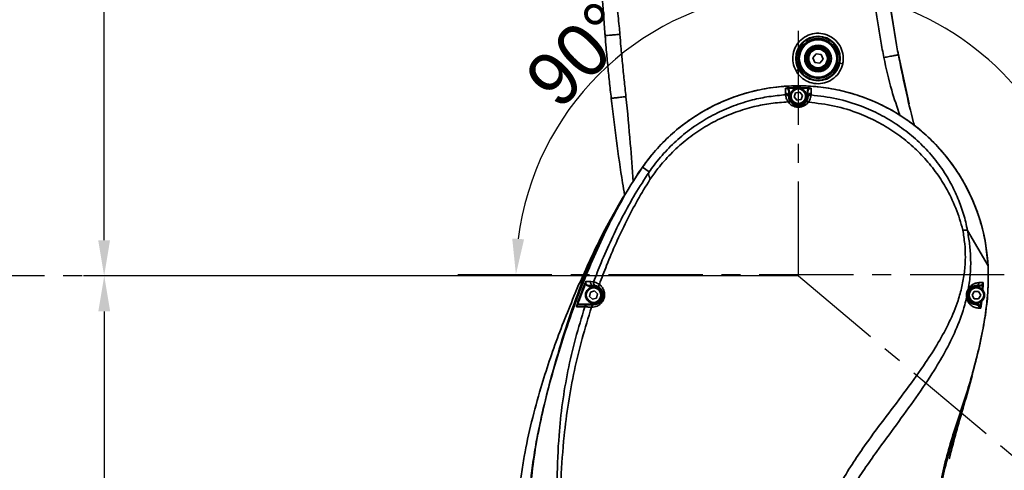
# Model space of a CAD drawing. Header units: millimetres. Extents: x -2031 to 1277, y -458 to 5880.
# Tile 24 of 62: x -743 to -412, y 4011 to 4163. Entities that reach past the tile are written whole.
import ezdxf

# ---------------------------------------------------------------- set-up
doc = ezdxf.new("R2010")
doc.units = ezdxf.units.MM
doc.header["$LTSCALE"] = 5
doc.linetypes.add('CENTER', pattern=[10.16, 6.35, -1.27, 1.27, -1.27])
doc.layers.add('重要标记', color=1, linetype='Continuous', lineweight=25)

msp = doc.modelspace()

# ---------------------------------------------------------------- linework, layer by layer
at = {"color": 2, "linetype": 'CENTER'}
for q in [(-481.093, 4356.401), (-761.093, 4076.401), (-266.601, 3896.42)]:
    msp.add_line((-481.093, 4076.401), q, dxfattribs=at)
at = {"linetype": 'Continuous', "lineweight": 35}
for p, q in [((-450.247, 4168.347), (-447.979, 4154.147)), ((-546.312, 4158.669), (-546.312, 4158.669)), ((-546.202, 4157.324), (-546.312, 4158.667)), ((-476.176, 4149.829), (-475.121, 4151.202)), ((-475.121, 4151.202), (-473.404, 4150.974)), ((-473.404, 4150.974), (-472.742, 4149.373)), ((-447.481, 4151.404), (-443.793, 4134.35)), ((-475.515, 4148.228), (-476.176, 4149.829)), ((-473.798, 4148), (-475.515, 4148.228)), ((-472.742, 4149.373), (-473.798, 4148)), ((-466.148, 4147.821), (-467.126, 4148.03)), ((-480.997, 4145.925), (-481.868, 4145.435)), ((-485.405, 4137.886), (-485.373, 4137.368)), ((-484.578, 4139.712), (-484.568, 4139.515)), ((-484.568, 4139.515), (-481.553, 4139.591)), ((-484.143, 4138.585), (-484.343, 4138.585)), ((-484.319, 4136.505), (-484.343, 4136.901)), ((-484.143, 4136.901), (-484.343, 4136.901)), ((-484.143, 4136.901), (-484.143, 4138.585)), ((-482.518, 4136.672), (-482.004, 4138.021)), ((-482.004, 4138.021), (-480.579, 4138.25)), ((-480.579, 4138.25), (-479.668, 4137.13)), ((-480.508, 4139.585), (-477.611, 4139.498)), ((-479.668, 4137.13), (-480.182, 4135.781)), ((-478.043, 4138.561), (-477.843, 4138.561)), ((-478.043, 4138.561), (-478.043, 4136.901)), ((-478.043, 4136.901), (-477.843, 4136.901)), ((-477.843, 4136.901), (-477.873, 4136.458)), ((-477.6, 4139.694), (-477.611, 4139.498)), ((-476.804, 4137.306), (-476.766, 4137.884)), ((-484.563, 4134.993), (-484.428, 4135.051)), ((-484.428, 4135.051), (-484.297, 4135.094)), ((-484.297, 4135.094), (-484.171, 4135.12)), ((-484.171, 4135.12), (-484.054, 4135.129)), ((-484.054, 4135.129), (-483.949, 4135.121)), ((-483.949, 4135.121), (-483.857, 4135.095)), ((-483.857, 4135.095), (-483.783, 4135.053)), ((-483.783, 4135.053), (-483.726, 4134.995)), ((-481.608, 4135.552), (-482.518, 4136.672)), ((-480.182, 4135.781), (-481.608, 4135.552)), ((-478.455, 4134.981), (-478.513, 4134.925)), ((-478.378, 4135.02), (-478.455, 4134.981)), ((-478.285, 4135.042), (-478.378, 4135.02)), ((-478.178, 4135.047), (-478.285, 4135.042)), ((-478.06, 4135.033), (-478.178, 4135.047)), ((-477.934, 4135.002), (-478.06, 4135.033)), ((-477.802, 4134.953), (-477.934, 4135.002)), ((-477.668, 4134.889), (-477.802, 4134.953)), ((-533.622, 4112.962), (-531.316, 4111.392)), ((-424.132, 4091.681), (-417.182, 4079.772)), ((-417.182, 4079.772), (-417.184, 4079.807)), ((-553.57, 4074.163), (-553.57, 4074.163)), ((-553.219, 4076.91), (-553.159, 4076.884)), ((-553.005, 4073.778), (-552.822, 4073.706)), ((-550.056, 4074.387), (-551.001, 4074.503)), ((-551.681, 4072.951), (-551.681, 4073.151)), ((-551.681, 4072.951), (-550.093, 4072.951)), ((-551.478, 4069.492), (-551.139, 4070.896)), ((-551.139, 4070.896), (-549.755, 4071.304)), ((-550.093, 4073.151), (-549.373, 4073.07)), ((-550.093, 4072.951), (-550.093, 4073.151)), ((-549.755, 4071.304), (-548.709, 4070.309)), ((-422.537, 4069.901), (-421.815, 4071.151)), ((-421.815, 4071.151), (-420.372, 4071.151)), ((-421.093, 4073.151), (-420.043, 4073.151)), ((-421.093, 4072.951), (-421.093, 4073.151)), ((-421.093, 4072.951), (-420.043, 4072.951)), ((-420.372, 4071.151), (-419.65, 4069.901)), ((-420.043, 4072.951), (-420.043, 4073.151)), ((-419, 4073.41), (-419.142, 4073.534)), ((-419, 4073.41), (-419.114, 4071.779)), ((-550.432, 4068.498), (-551.478, 4069.492)), ((-549.047, 4068.906), (-550.432, 4068.498)), ((-548.709, 4070.309), (-549.047, 4068.906)), ((-421.815, 4068.651), (-422.537, 4069.901)), ((-420.372, 4068.651), (-421.815, 4068.651)), ((-419.65, 4069.901), (-420.372, 4068.651)), ((-419.495, 4067.725), (-419.671, 4066.215)), ((-419.59, 4065.52), (-419.303, 4067.885)), ((-555.653, 4066.777), (-555.469, 4066.71)), ((-554.891, 4066.851), (-554.891, 4066.651)), ((-550.093, 4066.851), (-554.891, 4066.851)), ((-550.761, 4066.004), (-550.788, 4065.838)), ((-550.788, 4065.838), (-550.663, 4065.837)), ((-550.717, 4066.16), (-550.761, 4066.004)), ((-550.659, 4066.3), (-550.717, 4066.16)), ((-550.635, 4066.003), (-550.663, 4065.837)), ((-550.588, 4066.421), (-550.659, 4066.3)), ((-550.592, 4066.159), (-550.635, 4066.003)), ((-550.534, 4066.3), (-550.592, 4066.159)), ((-550.505, 4066.519), (-550.588, 4066.421)), ((-550.463, 4066.421), (-550.534, 4066.3)), ((-550.414, 4066.592), (-550.505, 4066.519)), ((-550.381, 4066.519), (-550.463, 4066.421)), ((-550.317, 4066.636), (-550.414, 4066.592)), ((-550.29, 4066.592), (-550.381, 4066.519)), ((-550.217, 4066.651), (-550.317, 4066.636)), ((-550.193, 4066.636), (-550.29, 4066.592)), ((-550.093, 4066.651), (-550.217, 4066.651)), ((-550.093, 4066.651), (-550.193, 4066.636)), ((-550.093, 4066.851), (-550.093, 4066.651)), ((-421.093, 4066.851), (-421.093, 4066.651)), ((-420.855, 4066.851), (-421.093, 4066.851)), ((-420.855, 4066.651), (-421.093, 4066.651)), ((-420.855, 4066.851), (-420.855, 4066.651)), ((-419.671, 4066.215), (-419.829, 4066.121)), ((-430.25, 4014.754), (-430.232, 4014.749))]:
    msp.add_line(p, q, dxfattribs=at)
at = {"color": 4, "linetype": 'CENTER'}
msp.add_line((-595.87, 4076.854), (157.566, 4076.854), dxfattribs=at)
at = {"linetype": 'Continuous', "lineweight": 35}
for centre, radius in [((-474.459, 4149.601), 7.5), ((-474.459, 4149.601), 7.3), ((-474.459, 4149.601), 6.7), ((-474.459, 4149.601), 6.5), ((-474.459, 4149.601), 6.3), ((-474.459, 4149.601), 4.5), ((-474.459, 4149.601), 4), ((-474.459, 4149.601), 3.8), ((-474.459, 4149.601), 3.5), ((-474.459, 4149.601), 3.15), ((-481.093, 4136.901), 2.75), ((-481.093, 4136.901), 2.45), ((-550.093, 4069.901), 2.75), ((-550.093, 4069.901), 2.45), ((-421.093, 4069.901), 2.75), ((-421.093, 4069.901), 2.45)]:
    msp.add_circle(centre, radius, dxfattribs=at)
at = {"color": 4, "linetype": 'ByBlock'}
msp.add_arc((-481.093, 4076.401), 580.375, 320, 180, dxfattribs=at)
at = {"color": 4, "linetype": 'Continuous'}
msp.add_arc((-481.093, 4076.401), 312.308, 119.34586, 209.81564, dxfattribs=at)
at = {"linetype": 'Continuous', "lineweight": 35}
for centre, radius, start, end in [((-481.093, 4076.401), 64, 3.05103, 145.16143), ((-485.338, 4136.894), 0.994, 0.42062, 93.91316), ((-485.304, 4136.378), 0.993, 7.34606, 94.01125), ((-481.093, 4136.901), 3.05, 180, 0), ((-476.891, 4136.317), 0.993, 84.98705, 171.82842), ((-476.849, 4136.893), 0.994, 85.19502, 179.55335), ((-553.903, 4073.53), 0.999, 92.36996, 156.3992), ((-550.071, 4074.147), 0.996, 159.03543, 268.70973), ((-549.134, 4074.029), 0.989, 158.80943, 256.0304), ((-421.135, 4074.107), 0.957, 272.51909, 0.37632), ((-550.093, 4069.901), 3.05, 270, 90), ((-547.533, 4073.008), 0.798, 139.59188, 218.62221), ((-421.093, 4069.901), 3.05, 90, 270), ((-424.449, 4071.883), 0.647, 330.02234, 8.41315), ((-424.742, 4069.426), 0.429, 329.27202, 6.49427), ((-552.087, 4065.691), 0.96, 90.85794, 164.16419), ((-421.157, 4065.684), 0.969, 349.79931, 86.20623)]:
    msp.add_arc(centre, radius, start, end, dxfattribs=at)
for points, knots in [([(-546.312, 4158.667), (-546.476, 4160.82), (-546.789, 4164.917), (-547.09, 4169.624), (-547.277, 4172.798), (-547.385, 4174.74), (-547.481, 4176.556), (-547.571, 4178.326), (-547.658, 4180.132), (-547.75, 4182.163), (-547.835, 4184.12), (-547.901, 4185.743), (-547.957, 4187.163), (-548.01, 4188.554), (-548.065, 4190.022), (-548.116, 4191.46), (-548.194, 4193.732), (-548.291, 4196.679), (-548.358, 4199.07), (-548.389, 4200.211)], [0, 0, 0, 0, 0.1312871, 0.2498723, 0.2897199, 0.3311719, 0.3742646, 0.4084657, 0.4497331, 0.4980942, 0.5519219, 0.5928051, 0.6207051, 0.6619476, 0.70278, 0.7400195, 0.7816711, 0.8958619, 1, 1, 1, 1]), ([(-548.373, 4200.191), (-548.373, 4200.191), (-548.118, 4198.271), (-547.548, 4194.435), (-546.581, 4188.985), (-545.502, 4183.786), (-544.44, 4178.928), (-543.27, 4173.443), (-542.199, 4167.245), (-541.563, 4161.829), (-541.296, 4158.653), (-541.219, 4157.736)], [0, 0, 0, 0, 0.0000012, 0.1578954, 0.3156395, 0.4305677, 0.5456967, 0.6603725, 0.801334, 0.9426302, 1, 1, 1, 1]), ([(-452.293, 4149.923), (-452.632, 4151.752), (-453.309, 4155.409), (-454.216, 4160.915), (-454.801, 4164.809), (-455.09, 4166.867), (-455.12, 4167.083)], [0, 0, 0, 0, 0.3207783, 0.6415567, 0.9623351, 1, 1, 1, 1]), ([(-450.169, 4167.776), (-450.139, 4167.562), (-449.854, 4165.533), (-449.277, 4161.693), (-448.382, 4156.265), (-447.715, 4152.658), (-447.381, 4150.855)], [0, 0, 0, 0, 0.0376616, 0.3584233, 0.6792036, 1, 1, 1, 1]), ([(-546.312, 4158.669), (-546.273, 4158.191), (-546.2, 4157.292), (-546.112, 4156.246), (-546.062, 4155.651), (-546.044, 4155.442), (-546.049, 4155.501), (-546.049, 4155.501)], [0, 0, 0, 0, 0.2819905, 0.5303043, 0.7624899, 0.9997134, 1, 1, 1, 1]), ([(-546.312, 4158.669), (-546.273, 4158.191), (-546.2, 4157.292), (-546.112, 4156.246), (-546.062, 4155.651), (-546.044, 4155.442), (-546.049, 4155.501), (-546.049, 4155.501)], [0, 0, 0, 0, 0.2819909, 0.5303045, 0.7624897, 0.9997134, 1, 1, 1, 1]), ([(-544.128, 4136.178), (-544.338, 4138.065), (-544.757, 4141.84), (-545.326, 4147.507), (-545.808, 4152.669), (-546.085, 4155.942), (-546.202, 4157.324)], [0, 0, 0, 0, 0.2680865, 0.5361734, 0.8042612, 1, 1, 1, 1]), ([(-541.219, 4157.736), (-541.103, 4156.365), (-540.828, 4153.115), (-540.35, 4147.99), (-539.784, 4142.362), (-539.368, 4138.615), (-539.16, 4136.741)], [0, 0, 0, 0, 0.1957377, 0.4638252, 0.7319126, 1, 1, 1, 1]), ([(-481.868, 4145.435), (-481.868, 4145.435), (-482.335, 4146.264), (-482.991, 4148.096), (-483.008, 4151.002), (-482.062, 4153.753), (-480.259, 4156.036), (-477.802, 4157.593), (-474.968, 4158.249), (-472.077, 4157.93), (-469.454, 4156.672), (-467.396, 4154.616), (-466.134, 4151.997), (-465.87, 4149.625), (-466.057, 4148.246), (-466.148, 4147.821), (-466.148, 4147.821)], [0, 0, 0, 0, 0.0000018, 0.087279, 0.174558, 0.261837, 0.349116, 0.436395, 0.523674, 0.610953, 0.698232, 0.7855109, 0.8727899, 0.9600689, 0.9999982, 1, 1, 1, 1]), ([(-452.293, 4149.923), (-451.675, 4150.04), (-450.724, 4150.221), (-449.579, 4150.438), (-448.792, 4150.587), (-448.158, 4150.708), (-447.546, 4150.824), (-447.446, 4150.843), (-447.381, 4150.855)], [0, 0, 0, 0, 0.239438, 0.3683486, 0.5, 0.6316514, 0.760562, 1, 1, 1, 1]), ([(-447.381, 4150.855), (-446.607, 4147.015), (-445.059, 4139.337), (-443.199, 4131.376), (-442.059, 4127.269), (-441.961, 4126.915)], [0, 0, 0, 0, 0.4776408, 0.9550084, 1, 1, 1, 1]), ([(-466.148, 4147.821), (-466.148, 4147.821), (-466.347, 4146.89), (-467.067, 4145.083), (-468.978, 4142.893), (-471.508, 4141.456), (-474.37, 4140.939), (-477.243, 4141.398), (-479.8, 4142.78), (-481.217, 4144.341), (-481.789, 4145.295), (-481.868, 4145.435), (-481.868, 4145.435)], [0, 0, 0, 0, 0.0000029, 0.1394884, 0.2789767, 0.4184651, 0.5579535, 0.6974418, 0.8369302, 0.9764185, 0.9999971, 1, 1, 1, 1]), ([(-446.838, 4130.339), (-447.824, 4133.19), (-450.043, 4139.605), (-451.49, 4146.238), (-452.293, 4149.923)], [0, 0, 0, 0, 0.4444588, 1, 1, 1, 1]), ([(-533.622, 4112.962), (-532.188, 4114.882), (-529.317, 4118.729), (-524.228, 4123.84), (-518.649, 4128.395), (-512.572, 4132.269), (-506.106, 4135.449), (-499.324, 4137.893), (-492.305, 4139.542), (-485.146, 4140.401), (-477.937, 4140.46), (-470.771, 4139.691), (-463.738, 4138.134), (-456.918, 4135.807), (-450.407, 4132.71), (-444.278, 4128.909), (-438.61, 4124.452), (-433.494, 4119.374), (-428.975, 4113.763), (-425.104, 4107.684), (-421.953, 4101.2), (-419.554, 4094.406), (-417.832, 4087.241), (-417.403, 4082.312), (-417.182, 4079.772)], [0, 0, 0, 0, 0.0452589, 0.0906621, 0.1359213, 0.1811957, 0.2266142, 0.2718884, 0.317188, 0.3626324, 0.4079322, 0.4531877, 0.4985871, 0.5438427, 0.589151, 0.634604, 0.6799121, 0.7251759, 0.7705841, 0.8158483, 0.8611364, 0.9065687, 0.9518565, 1, 1, 1, 1]), ([(-539.16, 4136.741), (-539.785, 4136.67), (-540.747, 4136.561), (-541.904, 4136.43), (-542.7, 4136.34), (-543.341, 4136.267), (-543.96, 4136.197), (-544.062, 4136.186), (-544.128, 4136.178)], [0, 0, 0, 0, 0.2394525, 0.3683579, 0.5, 0.6316421, 0.7605475, 1, 1, 1, 1]), ([(-539.16, 4136.741), (-538.647, 4131.503), (-537.713, 4121.965), (-537.049, 4112.405), (-536.749, 4108.095)], [0, 0, 0, 0, 0.5491966, 1, 1, 1, 1]), ([(-531.316, 4111.392), (-531.316, 4111.392), (-530.79, 4112.165), (-528.937, 4114.759), (-525.408, 4118.921), (-520.472, 4123.558), (-515.046, 4127.61), (-509.189, 4131.003), (-502.996, 4133.729), (-496.89, 4135.634), (-490.994, 4136.863), (-487.247, 4137.2), (-485.373, 4137.368)], [0, 0, 0, 0, 0.0000007, 0.0513809, 0.1750318, 0.2990942, 0.4227526, 0.5462297, 0.6701041, 0.793592, 0.8967957, 1, 1, 1, 1]), ([(-484.578, 4139.712), (-484.682, 4139.704), (-484.96, 4139.684), (-485.212, 4139.641), (-485.374, 4139.611), (-485.395, 4139.607), (-485.406, 4139.605), (-485.408, 4139.604)], [0, 0, 0, 0, 0.3423772, 0.9161134, 0.9530506, 0.9937308, 1, 1, 1, 1]), ([(-485.408, 4139.604), (-485.406, 4139.605), (-485.391, 4139.606), (-485.366, 4139.609), (-485.176, 4139.624), (-484.908, 4139.601), (-484.654, 4139.537), (-484.568, 4139.515)], [0, 0, 0, 0, 0.0074169, 0.0522571, 0.0932142, 0.6912926, 1, 1, 1, 1]), ([(-485.408, 4139.604), (-485.407, 4139.348), (-485.406, 4138.762), (-485.406, 4138.201), (-485.405, 4137.886)], [0, 0, 0, 0, 0.4368273, 1, 1, 1, 1]), ([(-485.408, 4139.604), (-485.317, 4139.603), (-485.113, 4139.6), (-484.812, 4139.473), (-484.553, 4139.243), (-484.377, 4138.933), (-484.355, 4138.701), (-484.343, 4138.585)], [0, 0, 0, 0, 0.1643188, 0.3696188, 0.5783682, 0.7890676, 1, 1, 1, 1]), ([(-485.373, 4137.368), (-485.353, 4137.205), (-485.312, 4136.88), (-485.058, 4135.883), (-484.682, 4135.206), (-484.563, 4134.993)], [0, 0, 0, 0, 0.4063542, 0.8125075, 1, 1, 1, 1]), ([(-477.6, 4139.694), (-478.763, 4139.743), (-480.725, 4139.825), (-483.053, 4139.784), (-484.215, 4139.729), (-484.578, 4139.712)], [0, 0, 0, 0, 0.500154, 0.8434851, 1, 1, 1, 1]), ([(-484.143, 4138.585), (-484.157, 4138.723), (-484.184, 4139), (-484.362, 4139.316), (-484.515, 4139.464), (-484.568, 4139.515)], [0, 0, 0, 0, 0.3939463, 0.7879874, 1, 1, 1, 1]), ([(-484.343, 4136.901), (-484.343, 4137.217), (-484.343, 4137.767), (-484.343, 4138.341), (-484.343, 4138.585)], [0, 0, 0, 0, 0.575082, 1, 1, 1, 1]), ([(-477.611, 4139.498), (-477.667, 4139.444), (-477.823, 4139.296), (-478.002, 4138.976), (-478.029, 4138.699), (-478.043, 4138.561)], [0, 0, 0, 0, 0.2179767, 0.6090385, 1, 1, 1, 1]), ([(-477.843, 4138.561), (-477.832, 4138.677), (-477.809, 4138.91), (-477.633, 4139.219), (-477.373, 4139.45), (-477.071, 4139.578), (-476.865, 4139.58), (-476.773, 4139.581)], [0, 0, 0, 0, 0.2105697, 0.4208925, 0.62914, 0.8337221, 1, 1, 1, 1]), ([(-477.843, 4138.561), (-477.843, 4138.463), (-477.843, 4138.023), (-477.843, 4137.467), (-477.843, 4137.023), (-477.843, 4136.901)], [0, 0, 0, 0, 0.1724158, 0.7714669, 1, 1, 1, 1]), ([(-477.668, 4134.889), (-477.466, 4135.259), (-477.061, 4136.002), (-476.857, 4136.904), (-476.822, 4137.169), (-476.804, 4137.306)], [0, 0, 0, 0, 0.32225564, 0.64804554, 1, 1, 1, 1]), ([(-476.773, 4139.581), (-476.775, 4139.581), (-476.789, 4139.583), (-476.814, 4139.586), (-477.002, 4139.602), (-477.27, 4139.581), (-477.525, 4139.519), (-477.611, 4139.498)], [0, 0, 0, 0, 0.0074374, 0.0497294, 0.0888901, 0.6893421, 1, 1, 1, 1]), ([(-476.773, 4139.581), (-476.775, 4139.581), (-476.912, 4139.609), (-477.167, 4139.657), (-477.467, 4139.683), (-477.6, 4139.694)], [0, 0, 0, 0, 0.0062902, 0.5591877, 1, 1, 1, 1]), ([(-476.804, 4137.306), (-473.914, 4136.961), (-468.134, 4136.271), (-460.361, 4133.879), (-453.531, 4130.829), (-447.634, 4127.326), (-442.221, 4123.202), (-437.384, 4118.488), (-433.167, 4113.279), (-429.795, 4107.899), (-427.223, 4102.493), (-425.34, 4097.184), (-424.465, 4093.525), (-424.132, 4091.681), (-424.132, 4091.681)], [0, 0, 0, 0, 0.1162617, 0.2325182, 0.3238239, 0.41543, 0.5067133, 0.5959882, 0.6855746, 0.7748189, 0.8498252, 0.9250309, 0.9999992, 1, 1, 1, 1]), ([(-476.766, 4137.884), (-476.766, 4138.006), (-476.768, 4138.449), (-476.77, 4139.018), (-476.773, 4139.47), (-476.773, 4139.581)], [0, 0, 0, 0, 0.2234248, 0.8092177, 1, 1, 1, 1]), ([(-539.64, 4103.643), (-539.866, 4104.996), (-540.881, 4111.064), (-542.412, 4121.897), (-543.556, 4131.419), (-544.128, 4136.178)], [0, 0, 0, 0, 0.1255737, 0.562914, 1, 1, 1, 1]), ([(-484.563, 4134.993), (-486.488, 4134.855), (-490.337, 4134.581), (-496.274, 4133.414), (-502.308, 4131.594), (-508.334, 4129.015), (-514.04, 4125.788), (-519.341, 4121.929), (-524.183, 4117.51), (-528.074, 4113.081), (-530.215, 4110.074), (-531.093, 4108.84)], [0, 0, 0, 0, 0.1043631, 0.2087244, 0.3266927, 0.4450259, 0.5629827, 0.6811459, 0.7996796, 0.917834, 1, 1, 1, 1]), ([(-484.563, 4134.993), (-484.263, 4134.648), (-483.663, 4133.955), (-482.337, 4133.317), (-480.965, 4133.148), (-479.737, 4133.366), (-478.66, 4133.886), (-478.012, 4134.456), (-477.719, 4134.825), (-477.668, 4134.889)], [0, 0, 0, 0, 0.1836601, 0.3684539, 0.5252924, 0.6642316, 0.8062665, 0.9663181, 1, 1, 1, 1]), ([(-483.726, 4134.995), (-483.815, 4135.132), (-484.106, 4135.58), (-484.279, 4136.208), (-484.305, 4136.404), (-484.319, 4136.505)], [0, 0, 0, 0, 0.1748715, 0.574819, 1, 1, 1, 1]), ([(-478.513, 4134.925), (-478.552, 4134.876), (-478.771, 4134.6), (-479.252, 4134.173), (-480.068, 4133.774), (-480.952, 4133.613), (-481.598, 4133.676), (-482.272, 4133.846), (-482.671, 4134.039), (-483.268, 4134.455), (-483.505, 4134.735), (-483.726, 4134.995)], [0, 0, 0, 0, 0.03526209, 0.20000584, 0.34157042, 0.47632734, 0.60350216, 0.62787364, 0.7965014, 0.81092353, 1, 1, 1, 1]), ([(-477.873, 4136.458), (-477.887, 4136.373), (-477.913, 4136.211), (-478.051, 4135.651), (-478.363, 4135.161), (-478.513, 4134.925)], [0, 0, 0, 0, 0.3693442, 0.6955801, 1, 1, 1, 1]), ([(-425.686, 4091.81), (-425.686, 4091.81), (-426.312, 4094.328), (-427.91, 4099.281), (-431.094, 4105.888), (-434.859, 4111.638), (-438.952, 4116.575), (-443.616, 4121.069), (-448.821, 4125.03), (-454.489, 4128.419), (-461.173, 4131.446), (-468.912, 4133.865), (-474.749, 4134.548), (-477.668, 4134.889)], [0, 0, 0, 0, 0.0000008, 0.1080629, 0.2161116, 0.3049342, 0.3940472, 0.4828763, 0.5740477, 0.6655203, 0.7567008, 0.8783498, 1, 1, 1, 1]), ([(-571.784, 3939.554), (-571.749, 3953.384), (-571.702, 3971.332), (-571.862, 3992.733), (-571.537, 4003.773), (-570.396, 4014.104), (-568.676, 4024.355), (-566.097, 4035.741), (-562.744, 4048.274), (-558.534, 4061.921), (-553.633, 4075.356), (-547.93, 4088.435), (-541.417, 4101.099), (-536.218, 4109.011), (-533.622, 4112.962)], [0, 0, 0, 0, 0.2293941, 0.2976873, 0.3550098, 0.4124501, 0.4699419, 0.5273349, 0.6060149, 0.6850777, 0.7641714, 0.8430578, 0.9216409, 1, 1, 1, 1]), ([(-550.056, 4074.387), (-549.235, 4076.513), (-547.379, 4081.317), (-544.147, 4088.662), (-540.323, 4096.415), (-536.145, 4104.023), (-532.966, 4108.871), (-531.377, 4111.294)], [0, 0, 0, 0, 0.1648351, 0.3725058, 0.5801635, 0.7901104, 1, 1, 1, 1]), ([(-535.472, 4110.24), (-535.478, 4110.23), (-535.494, 4110.205), (-535.514, 4110.173), (-535.526, 4110.154)], [0, 0, 0, 0, 0.39630358, 1, 1, 1, 1]), ([(-533.622, 4112.962), (-533.622, 4112.962), (-534.249, 4112.061), (-534.86, 4111.15), (-535.472, 4110.24)], [0, 0, 0, 0, 0.0000182, 1, 1, 1, 1]), ([(-531.377, 4111.294), (-531.403, 4111.25), (-531.463, 4111.149), (-531.552, 4110.943), (-531.618, 4110.51), (-531.426, 4110.083), (-531.174, 4109.506), (-531.069, 4109.211), (-531.059, 4108.966), (-531.084, 4108.875), (-531.093, 4108.84)], [0, 0, 0, 0, 0.0394417, 0.0899748, 0.2167317, 0.662792, 0.7948213, 0.9275542, 0.9726189, 1, 1, 1, 1]), ([(-531.377, 4111.294), (-531.365, 4111.313), (-531.345, 4111.345), (-531.324, 4111.378), (-531.316, 4111.392)], [0, 0, 0, 0, 0.5745801, 1, 1, 1, 1]), ([(-531.104, 4108.805), (-532.511, 4106.518), (-535.324, 4101.942), (-539.081, 4094.773), (-542.556, 4087.438), (-545.579, 4080.341), (-547.337, 4075.662), (-548.14, 4073.525)], [0, 0, 0, 0, 0.2053541, 0.4107479, 0.6181471, 0.8255572, 1, 1, 1, 1]), ([(-531.093, 4108.84), (-531.095, 4108.834), (-531.098, 4108.823), (-531.102, 4108.811), (-531.104, 4108.805)], [0, 0, 0, 0, 0.5000355, 1, 1, 1, 1]), ([(-554.6, 4074.244), (-553.342, 4077.118), (-550.537, 4083.523), (-546.168, 4092.261), (-542.872, 4098.006), (-541.494, 4100.407)], [0, 0, 0, 0, 0.3214165, 0.716422, 1, 1, 1, 1]), ([(-553.57, 4074.163), (-552.194, 4077.514), (-549.442, 4084.217), (-544.843, 4094.028), (-541.355, 4100.334), (-539.621, 4103.47)], [0, 0, 0, 0, 0.3345881, 0.6691403, 1, 1, 1, 1]), ([(-472.688, 3993.396), (-472.688, 3993.396), (-471.902, 3995.79), (-470.028, 4000.493), (-466.534, 4007.234), (-462.548, 4013.699), (-457.525, 4020.987), (-451.489, 4029.071), (-444.637, 4038.047), (-438.704, 4046.281), (-433.851, 4053.855), (-430.098, 4060.79), (-427.494, 4067.141), (-425.914, 4072.782), (-425.064, 4077.604), (-424.741, 4082.426), (-424.948, 4087.196), (-425.437, 4090.275), (-425.682, 4091.815)], [0, 0, 0, 0, 0.0000005, 0.0665933, 0.1334513, 0.2005206, 0.2674026, 0.3679196, 0.4684846, 0.5689376, 0.6408658, 0.7128575, 0.7845794, 0.8289709, 0.87345, 0.9177436, 0.9588715, 1, 1, 1, 1]), ([(-424.131, 4091.677), (-424.326, 4091.712), (-424.714, 4091.781), (-425.361, 4091.802), (-425.682, 4091.813)], [0, 0, 0, 0, 0.5035985, 1, 1, 1, 1]), ([(-424.131, 4091.677), (-423.856, 4090.127), (-423.303, 4087.002), (-422.972, 4082.112), (-423.057, 4077.066), (-423.557, 4073.681), (-423.809, 4071.978)], [0, 0, 0, 0, 0.2359815, 0.4757318, 0.7362093, 1, 1, 1, 1]), ([(-547.699, 4088.737), (-548.027, 4088.072), (-549.953, 4084.171), (-551.738, 4080.203), (-553.219, 4076.91)], [0, 0, 0, 0, 0.1703727, 1, 1, 1, 1]), ([(-417.182, 4079.772), (-417.138, 4077.103), (-417.048, 4071.762), (-417.958, 4063.722), (-419.378, 4055.698), (-421.312, 4047.492), (-423.611, 4039.164), (-426.163, 4030.689), (-428.776, 4022.233), (-431.212, 4013.814), (-432.904, 4006.744), (-433.794, 4001.05), (-434.153, 3996.252), (-433.856, 3990.885), (-432.385, 3985.633), (-430.205, 3981.115), (-427.985, 3977.162), (-425.475, 3972.498), (-423.369, 3966.782), (-422.53, 3962.313), (-422.11, 3960.077)], [0, 0, 0, 0, 0.0645012, 0.1290588, 0.1952869, 0.2615366, 0.3328778, 0.4042285, 0.4755974, 0.546954, 0.6162011, 0.6512314, 0.6862343, 0.732453, 0.7804863, 0.8169825, 0.8535823, 0.890157, 0.9450194, 1, 1, 1, 1]), ([(-417.182, 4079.772), (-417.139, 4076.822), (-417.052, 4070.909), (-418.157, 4062.077), (-419.871, 4053.351), (-421.979, 4044.896), (-424.419, 4036.716), (-427.069, 4028.782), (-429.656, 4020.829), (-431.916, 4012.813), (-433.529, 4004.683), (-434.194, 3997.505), (-433.857, 3991.385), (-432.706, 3986.548), (-430.737, 3982.101), (-428.133, 3977.505), (-425.534, 3972.287), (-423.379, 3966.299), (-421.844, 3959.272), (-420.917, 3951.305), (-420.669, 3945.413), (-420.545, 3942.467)], [0, 0, 0, 0, 0.0623705, 0.1250054, 0.1878702, 0.2505554, 0.3093291, 0.3684653, 0.4275784, 0.4863225, 0.544604, 0.6028058, 0.638357, 0.6738593, 0.7073482, 0.7409259, 0.7856679, 0.8305306, 0.8752101, 0.9376026, 1, 1, 1, 1]), ([(-417.094, 4075.503), (-417.091, 4076.215), (-417.087, 4077.639), (-417.148, 4079.062), (-417.179, 4079.773)], [0, 0, 0, 0, 0.5000113, 1, 1, 1, 1]), ([(-554.88, 4073.831), (-557.284, 4068.073), (-562.101, 4056.535), (-567.29, 4040.907), (-571.066, 4027.241), (-573.165, 4017.556), (-574.424, 4009.702), (-574.791, 4005.731), (-574.974, 4003.743)], [0, 0, 0, 0, 0.255686, 0.5123004, 0.6742139, 0.8365961, 0.9182006, 1, 1, 1, 1]), ([(-553.005, 4073.778), (-553.46, 4072.611), (-554.366, 4070.286), (-555.225, 4067.944), (-555.653, 4066.777)], [0, 0, 0, 0, 0.502078, 1, 1, 1, 1]), ([(-554.974, 4070.56), (-554.715, 4071.234), (-554.253, 4072.437), (-553.779, 4073.635), (-553.57, 4074.163)], [0, 0, 0, 0, 0.5601428, 1, 1, 1, 1]), ([(-554.819, 4073.93), (-554.827, 4073.922), (-554.838, 4073.912), (-554.872, 4073.846), (-554.88, 4073.831)], [0, 0, 0, 0, 0.7835323, 1, 1, 1, 1]), ([(-553.977, 4074.517), (-554.044, 4074.512), (-554.194, 4074.501), (-554.397, 4074.408), (-554.567, 4074.287), (-554.68, 4074.166), (-554.75, 4074.07), (-554.803, 4073.983), (-554.837, 4073.92), (-554.866, 4073.862), (-554.873, 4073.849)], [0, 0, 0, 0, 0.1422931, 0.3182141, 0.4676332, 0.5908366, 0.6852174, 0.7785933, 0.948062, 1, 1, 1, 1]), ([(-554.641, 4073.934), (-554.675, 4073.933), (-554.739, 4073.931), (-554.794, 4073.931), (-554.819, 4073.93)], [0, 0, 0, 0, 0.5424234, 1, 1, 1, 1]), ([(-554.641, 4073.934), (-554.621, 4073.957), (-554.584, 4073.999), (-554.413, 4074.324), (-554.148, 4074.864), (-553.815, 4075.577), (-553.496, 4076.281), (-553.316, 4076.69), (-553.219, 4076.91)], [0, 0, 0, 0, 0.1478952, 0.2722524, 0.4995182, 0.7270399, 0.8528369, 1, 1, 1, 1]), ([(-553.196, 4076.9), (-553.305, 4076.654), (-553.503, 4076.209), (-553.806, 4075.514), (-554.015, 4074.973), (-554.111, 4074.64), (-554.065, 4074.575), (-554.057, 4074.564)], [0, 0, 0, 0, 0.2255304, 0.4070704, 0.7081495, 0.9495775, 1, 1, 1, 1]), ([(-552.645, 4074.512), (-552.645, 4074.511), (-552.713, 4074.392), (-552.838, 4074.17), (-552.953, 4073.899), (-553.005, 4073.778)], [0, 0, 0, 0, 0.0064074, 0.55927296, 1, 1, 1, 1]), ([(-552.645, 4074.512), (-552.645, 4074.51), (-552.654, 4074.491), (-552.729, 4074.32), (-552.795, 4074.053), (-552.816, 4073.795), (-552.822, 4073.706)], [0, 0, 0, 0, 0.0075922, 0.0785206, 0.685615, 1, 1, 1, 1]), ([(-551.681, 4073.151), (-551.8, 4073.162), (-552.036, 4073.185), (-552.35, 4073.364), (-552.585, 4073.626), (-552.712, 4073.947), (-552.726, 4074.257), (-552.669, 4074.437), (-552.645, 4074.512)], [0, 0, 0, 0, 0.1803828, 0.3604588, 0.5379098, 0.7108335, 0.8799679, 1, 1, 1, 1]), ([(-551.001, 4074.503), (-551.137, 4074.504), (-551.718, 4074.509), (-552.242, 4074.511), (-552.645, 4074.512)], [0, 0, 0, 0, 0.2333491, 1, 1, 1, 1]), ([(-548.14, 4073.525), (-548.556, 4073.762), (-549.333, 4074.203), (-549.867, 4074.337), (-550.035, 4074.381), (-550.056, 4074.387)], [0, 0, 0, 0, 0.50158789, 0.93684676, 1, 1, 1, 1]), ([(-420.179, 4074.113), (-420.641, 4074.06), (-421.577, 4073.952), (-422.779, 4073.34), (-423.495, 4072.393), (-423.809, 4071.978)], [0, 0, 0, 0, 0.3546998, 0.7167493, 1, 1, 1, 1]), ([(-418.79, 4074.119), (-418.808, 4074.118), (-419.112, 4074.117), (-419.581, 4074.116), (-420.015, 4074.114), (-420.179, 4074.113)], [0, 0, 0, 0, 0.0378933, 0.6373213, 1, 1, 1, 1]), ([(-418.79, 4074.119), (-418.791, 4074.117), (-418.83, 4074), (-418.926, 4073.799), (-419.078, 4073.612), (-419.142, 4073.534)], [0, 0, 0, 0, 0.0086993, 0.5844852, 1, 1, 1, 1]), ([(-419, 4073.41), (-418.961, 4073.506), (-418.868, 4073.736), (-418.813, 4073.976), (-418.791, 4074.116), (-418.79, 4074.119)], [0, 0, 0, 0, 0.4125444, 0.990668, 1, 1, 1, 1]), ([(-418.937, 4071.523), (-418.918, 4071.764), (-418.847, 4072.628), (-418.814, 4073.494), (-418.79, 4074.119)], [0, 0, 0, 0, 0.2794527, 1, 1, 1, 1]), ([(-571.784, 3993.396), (-571.77, 3995.724), (-571.742, 4000.381), (-571.308, 4007.379), (-570.432, 4014.357), (-568.968, 4022.969), (-566.75, 4033.153), (-563.624, 4044.877), (-560.047, 4056.502), (-557.065, 4065.044), (-555.3, 4069.702), (-554.974, 4070.56)], [0, 0, 0, 0, 0.0879733, 0.1759112, 0.2647112, 0.3535261, 0.5058968, 0.6582916, 0.8118039, 0.9653158, 1, 1, 1, 1]), ([(-555.469, 4066.71), (-555.041, 4067.876), (-554.182, 4070.217), (-553.277, 4072.54), (-552.822, 4073.706)], [0, 0, 0, 0, 0.4979254, 1, 1, 1, 1]), ([(-552.822, 4073.706), (-552.796, 4073.649), (-552.71, 4073.466), (-552.475, 4073.207), (-552.104, 4072.992), (-551.822, 4072.965), (-551.681, 4072.951)], [0, 0, 0, 0, 0.1314059, 0.4187775, 0.7094439, 1, 1, 1, 1]), ([(-551.681, 4073.151), (-551.296, 4073.151), (-550.789, 4073.151), (-550.228, 4073.151), (-550.093, 4073.151)], [0, 0, 0, 0, 0.7588393, 1, 1, 1, 1]), ([(-550.663, 4065.837), (-550.05, 4065.903), (-549.028, 4066.012), (-547.687, 4066.902), (-546.825, 4068.002), (-546.39, 4069.271), (-546.348, 4070.506), (-546.642, 4071.677), (-547.243, 4072.748), (-547.835, 4073.261), (-548.14, 4073.525)], [0, 0, 0, 0, 0.1871748, 0.3120298, 0.4370499, 0.5462238, 0.647828, 0.75355, 0.8730712, 1, 1, 1, 1]), ([(-548.156, 4072.51), (-547.928, 4072.313), (-547.491, 4071.934), (-547.039, 4071.127), (-546.819, 4070.236), (-546.852, 4069.334), (-547.05, 4068.719), (-547.332, 4068.156), (-547.579, 4067.815), (-548.085, 4067.315), (-548.881, 4066.783), (-549.635, 4066.701), (-550.093, 4066.651)], [0, 0, 0, 0, 0.13233, 0.253719, 0.357929, 0.4556451, 0.5455567, 0.5600136, 0.6591985, 0.681604, 0.8064845, 1, 1, 1, 1]), ([(-549.373, 4073.07), (-549.359, 4073.067), (-549.253, 4073.042), (-548.932, 4072.976), (-548.421, 4072.669), (-548.156, 4072.51)], [0, 0, 0, 0, 0.0666897, 0.5158079, 1, 1, 1, 1]), ([(-423.809, 4071.978), (-423.911, 4071.819), (-424.088, 4071.544), (-424.271, 4071.061), (-424.382, 4070.619), (-424.445, 4070.17), (-424.438, 4069.769), (-424.412, 4069.454), (-424.39, 4069.318), (-424.373, 4069.207)], [0, 0, 0, 0, 0.2604484, 0.4502688, 0.5119503, 0.6880112, 0.8441946, 0.873199, 1, 1, 1, 1]), ([(-424.315, 4069.474), (-424.324, 4069.554), (-424.344, 4069.723), (-424.345, 4069.977), (-424.327, 4070.252), (-424.302, 4070.436), (-424.238, 4070.741), (-424.172, 4070.953), (-424.04, 4071.287), (-423.958, 4071.435), (-423.888, 4071.559)], [0, 0, 0, 0, 0.1211984, 0.25899556, 0.29622209, 0.43913382, 0.46773107, 0.67131062, 0.72411609, 1, 1, 1, 1]), ([(-423.888, 4071.559), (-423.646, 4071.871), (-423.089, 4072.587), (-422.175, 4073.031), (-421.455, 4073.111), (-421.093, 4073.151)], [0, 0, 0, 0, 0.2772065, 0.636042, 1, 1, 1, 1]), ([(-419.142, 4073.534), (-419.183, 4073.493), (-419.322, 4073.354), (-419.627, 4073.19), (-419.904, 4073.164), (-420.043, 4073.151)], [0, 0, 0, 0, 0.1733448, 0.5854659, 1, 1, 1, 1]), ([(-420.043, 4072.951), (-419.882, 4072.967), (-419.56, 4072.998), (-419.207, 4073.196), (-419.047, 4073.361), (-419, 4073.41)], [0, 0, 0, 0, 0.4120317, 0.8247656, 1, 1, 1, 1]), ([(-424.373, 4069.207), (-424.583, 4068.353), (-425.441, 4064.865), (-427.587, 4058.919), (-431.137, 4051.577), (-435.774, 4043.699), (-441.455, 4035.283), (-448.046, 4026.262), (-453.909, 4018.304), (-458.859, 4011.301), (-462.808, 4005.23), (-466.431, 3998.942), (-468.335, 3994.5), (-469.286, 3992.281)], [0, 0, 0, 0, 0.0297754, 0.1217193, 0.2140153, 0.3062252, 0.4307051, 0.5553051, 0.6798918, 0.7599773, 0.840217, 0.9202277, 1, 1, 1, 1]), ([(-424.373, 4069.207), (-424.278, 4068.792), (-424.058, 4067.832), (-423.438, 4066.968), (-422.598, 4066.181), (-421.534, 4065.628), (-420.65, 4065.552), (-420.204, 4065.513)], [0, 0, 0, 0, 0.1416072, 0.3280017, 0.5194911, 0.7576491, 1, 1, 1, 1]), ([(-421.093, 4066.651), (-421.759, 4066.761), (-422.683, 4066.913), (-423.579, 4067.775), (-424.057, 4068.396), (-424.24, 4069.159), (-424.315, 4069.474)], [0, 0, 0, 0, 0.4866813, 0.6750945, 0.8657749, 1, 1, 1, 1]), ([(-562.322, 3993.408), (-562.359, 3998.284), (-562.434, 4008.044), (-561.95, 4021.462), (-560.661, 4033.601), (-558.803, 4044.483), (-556.3, 4055.298), (-554.107, 4062.401), (-553.011, 4065.953)], [0, 0, 0, 0, 0.1989053, 0.3980808, 0.5474443, 0.6968041, 0.8483976, 1, 1, 1, 1]), ([(-550.788, 4065.838), (-551.873, 4062.32), (-554.042, 4055.284), (-556.62, 4044.498), (-558.659, 4033.558), (-560.247, 4021.366), (-561.163, 4007.961), (-561.278, 3998.255), (-561.335, 3993.396)], [0, 0, 0, 0, 0.1501696, 0.300334, 0.4521745, 0.6040163, 0.8017297, 1, 1, 1, 1]), ([(-555.653, 4066.777), (-555.687, 4066.676), (-555.782, 4066.395), (-555.837, 4066.138), (-555.868, 4065.983), (-555.869, 4065.982)], [0, 0, 0, 0, 0.3584802, 0.9936305, 1, 1, 1, 1]), ([(-555.869, 4065.982), (-555.868, 4065.984), (-555.816, 4066.16), (-555.692, 4066.411), (-555.524, 4066.636), (-555.469, 4066.71)], [0, 0, 0, 0, 0.0075466, 0.6737875, 1, 1, 1, 1]), ([(-555.869, 4065.982), (-555.842, 4066.043), (-555.769, 4066.211), (-555.561, 4066.437), (-555.247, 4066.617), (-555.01, 4066.64), (-554.891, 4066.651)], [0, 0, 0, 0, 0.1584426, 0.4358105, 0.7176456, 1, 1, 1, 1]), ([(-555.869, 4065.982), (-555.855, 4065.982), (-555.43, 4065.979), (-554.578, 4065.974), (-553.534, 4065.96), (-553.011, 4065.953)], [0, 0, 0, 0, 0.0169935, 0.5073674, 1, 1, 1, 1]), ([(-554.891, 4066.851), (-555.033, 4066.839), (-555.234, 4066.822), (-555.416, 4066.736), (-555.469, 4066.71)], [0, 0, 0, 0, 0.70427322, 1, 1, 1, 1]), ([(-552.102, 4066.651), (-552.623, 4066.651), (-553.658, 4066.651), (-554.482, 4066.651), (-554.891, 4066.651)], [0, 0, 0, 0, 0.5030907, 1, 1, 1, 1]), ([(-553.011, 4065.953), (-552.769, 4065.94), (-552.28, 4065.915), (-551.29, 4065.864), (-550.788, 4065.838)], [0, 0, 0, 0, 0.4930449, 1, 1, 1, 1]), ([(-550.217, 4066.651), (-550.642, 4066.651), (-551.479, 4066.651), (-551.896, 4066.651), (-552.102, 4066.651)], [0, 0, 0, 0, 0.5081528, 1, 1, 1, 1]), ([(-419.671, 4066.215), (-419.756, 4066.329), (-419.927, 4066.556), (-420.316, 4066.772), (-420.638, 4066.847), (-420.823, 4066.85), (-420.855, 4066.851)], [0, 0, 0, 0, 0.3024419, 0.6039252, 0.9311208, 1, 1, 1, 1]), ([(-420.855, 4066.651), (-420.827, 4066.65), (-420.667, 4066.647), (-420.39, 4066.586), (-420.053, 4066.407), (-419.903, 4066.216), (-419.829, 4066.121)], [0, 0, 0, 0, 0.0695977, 0.3996761, 0.7013375, 1, 1, 1, 1]), ([(-420.204, 4065.513), (-420.019, 4065.515), (-419.816, 4065.517), (-419.609, 4065.52), (-419.59, 4065.52)], [0, 0, 0, 0, 0.9098903, 1, 1, 1, 1]), ([(-419.829, 4066.121), (-419.78, 4066.035), (-419.668, 4065.836), (-419.609, 4065.634), (-419.591, 4065.522), (-419.59, 4065.52)], [0, 0, 0, 0, 0.427414, 0.9907946, 1, 1, 1, 1]), ([(-419.59, 4065.52), (-419.59, 4065.522), (-419.589, 4065.654), (-419.601, 4065.887), (-419.65, 4066.116), (-419.671, 4066.215)], [0, 0, 0, 0, 0.0098593, 0.5757263, 1, 1, 1, 1]), ([(-429.778, 4016.705), (-429.069, 4019.41), (-427.65, 4024.821), (-425.11, 4033.447), (-423.457, 4039.417), (-422.551, 4042.691)], [0, 0, 0, 0, 0.31102, 0.6221868, 1, 1, 1, 1]), ([(-429.778, 4016.705), (-429.832, 4016.483), (-429.927, 4016.098), (-430.035, 4015.637), (-430.104, 4015.333), (-430.167, 4015.05), (-430.217, 4014.812), (-430.227, 4014.771), (-430.232, 4014.749)], [0, 0, 0, 0, 0.1672385, 0.2911836, 0.4018686, 0.5104071, 0.737876, 1, 1, 1, 1])]:
    msp.add_open_spline(points, degree=3, knots=knots, dxfattribs=at)
msp.add_open_spline([(-541.219, 4157.736), (-541.872, 4157.682), (-543.178, 4157.574), (-544.825, 4157.438), (-545.977, 4157.342), (-546.127, 4157.33), (-546.202, 4157.324)], degree=3, dxfattribs=at)
at = {"layer": '重要标记', "color": 1, "linetype": 'Continuous'}
for p, q in [((-714.989, 4088.401), (-714.989, 4344.401)), ((-481.718, 4076.401), (-721.989, 4076.401))]:
    msp.add_line(p, q, dxfattribs=at)
at = {"layer": '重要标记', "color": 1, "linetype": 'ByBlock'}
for p, q in [((-481.718, 4076.401), (-721.939, 4076.401)), ((-714.939, 4064.401), (-714.939, 3731.401))]:
    msp.add_line(p, q, dxfattribs=at)
at = {"layer": '重要标记', "color": 4, "linetype": 'ByBlock'}
msp.add_arc((-481.093, 4076.854), 165.251, 328.06799, 99.72418, dxfattribs=at)
at = {"layer": '重要标记', "color": 1, "linetype": 'ByBlock'}
msp.add_arc((-481.093, 4076.854), 95.155, 97.2304, 172.7696, dxfattribs=at)
at = {"layer": '重要标记', "color": 1, "linetype": 'Continuous'}
msp.add_arc((-481.093, 4076.401), 96.981, 327.09405, 82.90595, dxfattribs=at)
msp.add_solid([(-716.989, 4088.401), (-712.989, 4088.401), (-714.989, 4076.401)], dxfattribs=at)
at = {"layer": '重要标记', "color": 1, "linetype": 'ByBlock'}
for points in [[(-573.495, 4088.704), (-577.487, 4088.956), (-576.248, 4076.854)], [(-716.939, 4064.401), (-712.939, 4064.401), (-714.939, 4076.401)]]:
    msp.add_solid(points, dxfattribs=at)

# ---------------------------------------------------------------- texts
at = {"layer": '重要标记', "color": 4, "linetype": 'ByBlock', "insert": (-555.184, 4150.944), "char_height": 18, "attachment_point": 5, "rotation": 45}
msp.add_mtext('90°', dxfattribs=at)

doc.saveas('drawing.dxf')
